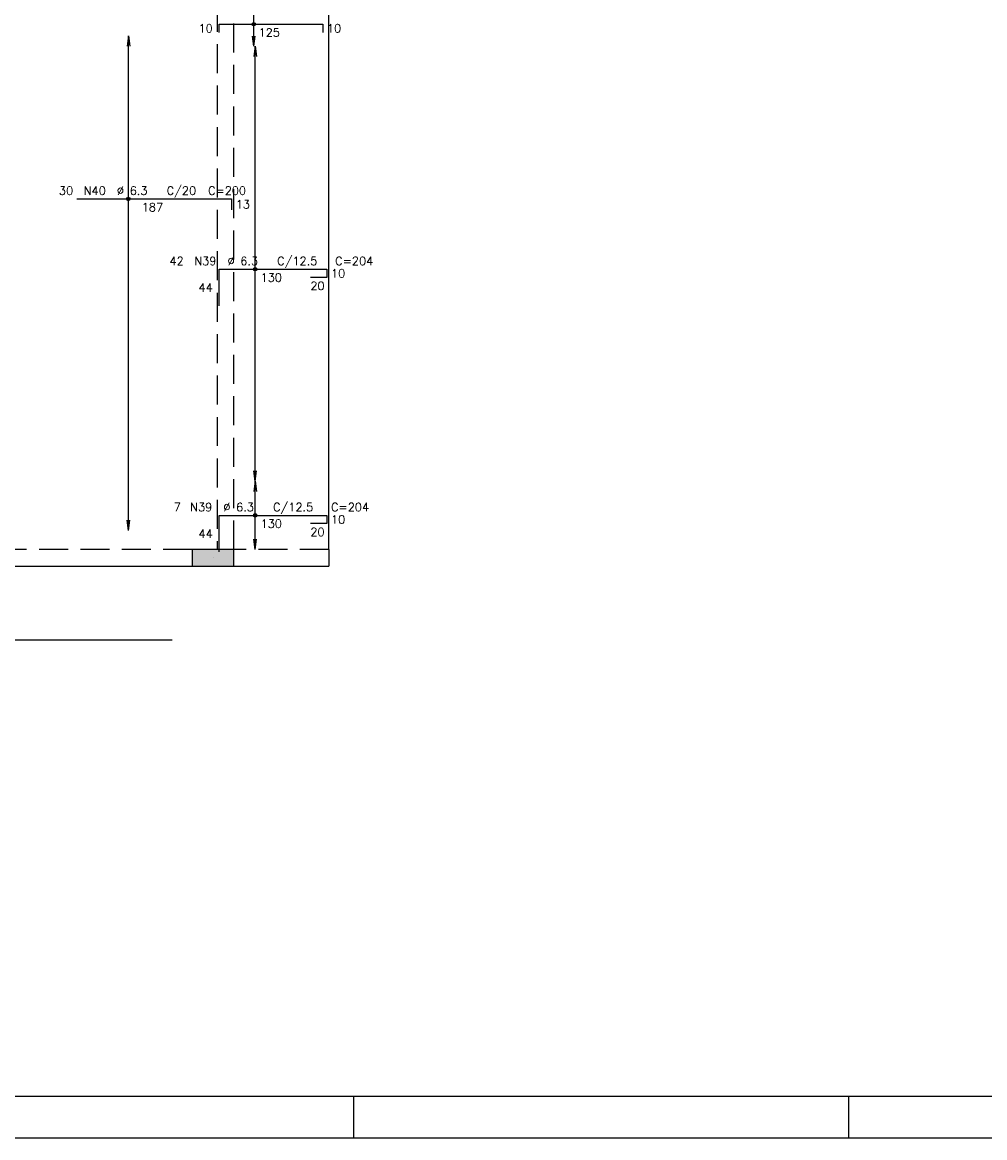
# Model space of a CAD drawing. Extents: x 0 to 119, y 0 to 84.
# Tile 3 of 8: x 25 to 48, y 0 to 27. Entities that reach past the tile are written whole.
import ezdxf

# ---------------------------------------------------------------- set-up
doc = ezdxf.new("R2010")
doc.units = 0
doc.linetypes.add('ESTILO_TQS_0001', pattern=[1, 0.7, -0.3])
for name, color, linetype in [('1', 1, 'CONTINUOUS'), ('2', 2, 'CONTINUOUS'), ('6', 6, 'CONTINUOUS'), ('8', 8, 'CONTINUOUS')]:
    doc.layers.add(name, color=color, linetype=linetype)
doc.styles.get("Standard").update_dxf_attribs({"font": 'ROMANS.SHX'})

msp = doc.modelspace()

# ---------------------------------------------------------------- linework, layer by layer
at = {"layer": '1', "linetype": 'CONTINUOUS'}
for p, q in [((32.35, 14.2), (32.35, 27.4)), ((29.55, 14), (29.55, 14)), ((32.950001, 0), (32.950001, 1)), ((44.900002, 0), (44.900002, 1)), ((0, 0), (118.900002, 0))]:
    msp.add_line(p, q, dxfattribs=at)
for points in [[(32.35, 14.2), (32.35, 13.8)], [(18.05, 13.8), (29.05, 13.8)], [(30.05, 13.8), (32.35, 13.8)]]:
    msp.add_lwpolyline(points, dxfattribs=at)
at = {"layer": '2', "linetype": 'CONTINUOUS'}
for p, q in [((30.53325, 26.35), (30.53325, 27.4)), ((27.506543, 26.6), (27.473911, 26.352139)), ((27.506543, 14.66), (27.506543, 26.6)), ((27.506543, 26.6), (27.539175, 26.352139)), ((27.506543, 26.6), (27.506543, 26.6)), ((30.53325, 26.35), (30.500618, 26.597861)), ((30.53325, 26.35), (30.565881, 26.597861)), ((30.53325, 26.35), (30.53325, 26.35)), ((30.56658, 26.35), (30.533948, 26.102139)), ((30.56658, 15.85), (30.56658, 26.35)), ((30.56658, 26.35), (30.599211, 26.102139)), ((30.56658, 26.35), (30.56658, 26.35)), ((30.56658, 15.85), (30.533948, 16.097861)), ((30.56658, 15.85), (30.599211, 16.097861)), ((30.56658, 15.85), (30.533948, 15.602139)), ((30.56658, 15.85), (30.56658, 15.85)), ((30.56658, 14.2), (30.56658, 15.85)), ((30.56658, 15.85), (30.599211, 15.602139)), ((30.56658, 15.85), (30.56658, 15.85)), ((27.506543, 14.66), (27.473911, 14.907861)), ((27.506543, 14.66), (27.539175, 14.907861)), ((27.506543, 14.66), (27.506543, 14.66)), ((30.56658, 14.2), (30.533948, 14.447861)), ((30.56658, 14.2), (30.599211, 14.447861)), ((30.56658, 14.2), (30.56658, 14.2))]:
    msp.add_line(p, q, dxfattribs=at)
msp.add_lwpolyline([(30.05, 13.8), (30.05, 14.2), (29.05, 14.2), (29.05, 13.8), (30.05, 13.8)], dxfattribs=at)
for centre, radius in [((30.53325, 26.883), 0.041625), ((30.53325, 26.883), 0.02075), ((27.506543, 22.66477), 0.041625), ((27.506543, 22.66477), 0.02075), ((30.56658, 20.967), 0.041625), ((30.56658, 20.967), 0.02075), ((30.56658, 15.025), 0.041625), ((30.56658, 15.025), 0.02075)]:
    msp.add_circle(centre, radius, dxfattribs=at)
for points in [[(30.05, 13.8), (30.05, 14.2), (29.05, 14.2)], [(30.05, 13.8), (29.05, 14.2), (29.05, 13.8)], [(30.05, 13.8), (29.05, 13.8), (30.05, 13.8)]]:
    msp.add_solid(points, dxfattribs=at)
at = {"layer": '6', "linetype": 'CONTINUOUS'}
for p, q in [((29.7, 26.683), (29.7, 26.883)), ((29.7, 26.883), (32.2, 26.883)), ((32.2, 26.883), (32.2, 26.683)), ((26.26, 22.66477), (30, 22.66477)), ((30, 22.66477), (30, 22.40477)), ((29.7, 20.085), (29.7, 20.967)), ((29.7, 20.967), (32.3, 20.967)), ((32.3, 20.767), (31.9, 20.767)), ((32.3, 20.967), (32.3, 20.767)), ((29.7, 14.143), (29.7, 15.025)), ((29.7, 15.025), (32.3, 15.025)), ((32.3, 14.825), (31.9, 14.825)), ((32.3, 15.025), (32.3, 14.825)), ((5.762989, 12.017199), (28.562989, 12.017199))]:
    msp.add_line(p, q, dxfattribs=at)
at = {"layer": '6', "linetype": 'ESTILO_TQS_0001'}
for points in [[(29.65, 27.4), (29.65, 14.2)], [(30.05, 14.2), (30.05, 27.4)], [(29.05, 14.2), (18.05, 14.2)], [(32.35, 14.2), (30.05, 14.2)]]:
    msp.add_lwpolyline(points, dxfattribs=at)
at = {"layer": '8', "linetype": 'CONTINUOUS'}
msp.add_line((2.5, 1), (117.900002, 1), dxfattribs=at)

# ---------------------------------------------------------------- texts
at = {"layer": '2', "linetype": 'CONTINUOUS'}
for s, p in [('10', (29.2, 26.683)), ('125', (30.65, 26.583)), ('10', (32.3, 26.683)), ('30', (25.83, 22.76477)), ('N40', (26.43, 22.76477)), ('%%c 6.3', (27.23, 22.76477)), ('C/20', (28.43, 22.76477)), ('C=200', (29.43, 22.76477)), ('13', (30.1, 22.43477)), ('187', (27.83, 22.36477)), ('%%c 6.3', (29.9, 21.067)), ('C/12.5', (31.1, 21.067)), ('42', (28.5, 21.067)), ('N39', (29.1, 21.067)), ('C=204', (32.5, 21.067)), ('130', (30.7, 20.667)), ('10', (32.4, 20.767)), ('44', (29.2, 20.426)), ('20', (31.9, 20.467)), ('7', (28.6, 15.125)), ('N39', (29, 15.125)), ('%%c 6.3', (29.8, 15.125)), ('C/12.5', (31, 15.125)), ('C=204', (32.4, 15.125)), ('130', (30.7, 14.725)), ('10', (32.4, 14.825)), ('44', (29.2, 14.484)), ('20', (31.9, 14.525))]:
    msp.add_text(s, height=0.2, dxfattribs=at).set_placement(p)

doc.saveas('drawing.dxf')
